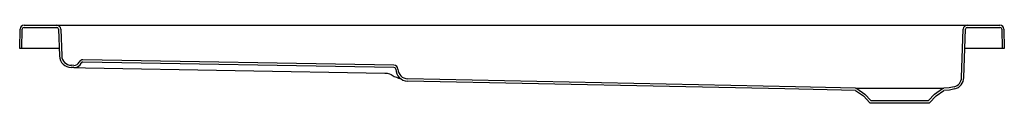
# Model space of a CAD drawing. Header units: millimetres. Extents: x 2057.57 to 2059.27, y 1698.08 to 1698.21.
import ezdxf

# ---------------------------------------------------------------- set-up
doc = ezdxf.new("R2010")
doc.units = ezdxf.units.MM
doc.layers.add('SANINDUSA', color=3, linetype='Continuous')

msp = doc.modelspace()

# ---------------------------------------------------------------- linework, layer by layer
at = {"layer": 'SANINDUSA'}
for p, q in [((2057.573, 1698.1715), (2057.5736, 1698.2046)), ((2057.5769, 1698.1715), (2057.5775, 1698.2046)), ((2057.5806, 1698.2115), (2057.637, 1698.2115)), ((2057.5806, 1698.2076), (2057.637, 1698.2076)), ((2057.637, 1698.2115), (2057.664, 1698.2115)), ((2057.6401, 1698.2046), (2057.6417, 1698.1584)), ((2057.644, 1698.2048), (2057.6456, 1698.1586)), ((2057.664, 1698.2115), (2059.1835, 1698.2115)), ((2059.1835, 1698.2115), (2059.2105, 1698.2115)), ((2059.2006, 1698.121), (2059.2035, 1698.2048)), ((2059.2045, 1698.1209), (2059.2074, 1698.2046)), ((2059.2105, 1698.2115), (2059.2668, 1698.2115)), ((2059.2105, 1698.2076), (2059.2668, 1698.2076)), ((2059.2699, 1698.2046), (2059.2705, 1698.1715)), ((2059.2738, 1698.2046), (2059.2744, 1698.1715)), ((2057.5769, 1698.1715), (2057.573, 1698.1715)), ((2057.578, 1698.1715), (2057.5769, 1698.1715)), ((2057.6412, 1698.1715), (2057.578, 1698.1715)), ((2059.2694, 1698.1715), (2059.2062, 1698.1715)), ((2059.2705, 1698.1715), (2059.2694, 1698.1715)), ((2059.2744, 1698.1715), (2059.2705, 1698.1715)), ((2058.2198, 1698.1386), (2057.6823, 1698.1479)), ((2058.2198, 1698.1425), (2057.6824, 1698.1518)), ((2057.6666, 1698.1382), (2057.6622, 1698.1383)), ((2057.6667, 1698.1421), (2057.6623, 1698.1422)), ((2057.6666, 1698.1382), (2057.6866, 1698.1379)), ((2057.6866, 1698.1379), (2058.2037, 1698.1288)), ((2058.2121, 1698.1273), (2058.2148, 1698.1261)), ((2058.2148, 1698.1261), (2058.2167, 1698.1251)), ((2059.0175, 1698.0988), (2059.0309, 1698.0895)), ((2059.0197, 1698.102), (2059.0334, 1698.0924)), ((2059.154, 1698.0924), (2059.1677, 1698.102)), ((2059.1566, 1698.0895), (2059.1699, 1698.0988)), ((2059.0309, 1698.0895), (2059.042, 1698.0775)), ((2059.0334, 1698.0924), (2059.0437, 1698.0814)), ((2059.0437, 1698.0814), (2059.1437, 1698.0814)), ((2059.1437, 1698.0814), (2059.154, 1698.0924)), ((2059.1454, 1698.0775), (2059.1566, 1698.0895)), ((2059.042, 1698.0775), (2059.1454, 1698.0775))]:
    msp.add_line(p, q, dxfattribs=at)
at = {"layer": 'SANINDUSA', "flags": 128}
for points in [[(2058.2037, 1698.1288), (2058.2079, 1698.1284), (2058.2121, 1698.1273)], [(2059.0175, 1698.1027), (2058.9138, 1698.1049), (2058.2433, 1698.119)], [(2059.0174, 1698.0988), (2058.8951, 1698.1014), (2058.6959, 1698.1056), (2058.2433, 1698.1151)], [(2059.0175, 1698.1027), (2059.0187, 1698.1025), (2059.0197, 1698.102)], [(2059.0175, 1698.1027), (2059.0177, 1698.1027), (2059.0182, 1698.1027), (2059.0191, 1698.1027), (2059.0204, 1698.1027), (2059.0224, 1698.1027), (2059.0249, 1698.1027), (2059.0279, 1698.1027), (2059.0314, 1698.1027), (2059.0353, 1698.1027), (2059.0396, 1698.1027), (2059.0444, 1698.1027), (2059.0496, 1698.1027), (2059.0549, 1698.1027), (2059.0605, 1698.1027), (2059.0665, 1698.1027), (2059.0727, 1698.1027), (2059.0788, 1698.1027), (2059.0851, 1698.1027), (2059.0915, 1698.1027), (2059.0981, 1698.1027), (2059.1043, 1698.1027), (2059.1106, 1698.1027), (2059.1169, 1698.1027), (2059.123, 1698.1027), (2059.1287, 1698.1027), (2059.1343, 1698.1027), (2059.1396, 1698.1027), (2059.1447, 1698.1027), (2059.1492, 1698.1027), (2059.1533, 1698.1027), (2059.1571, 1698.1027), (2059.1605, 1698.1027), (2059.1633, 1698.1027), (2059.1657, 1698.1027), (2059.1676, 1698.1027), (2059.1689, 1698.1027), (2059.1697, 1698.1027)], [(2059.1677, 1698.102), (2059.1688, 1698.1025), (2059.1699, 1698.1027)], [(2059.1878, 1698.1051), (2059.179, 1698.1034), (2059.1699, 1698.1027)], [(2059.1888, 1698.1014), (2059.1795, 1698.0995), (2059.17, 1698.0988)]]:
    msp.add_lwpolyline(points, dxfattribs=at)
at = {"layer": 'SANINDUSA'}
for centre, radius, start, end in [((2057.5806, 1698.2045), 0.007, 90, 179), ((2057.5806, 1698.2045), 0.0031, 90, 179), ((2057.637, 1698.2045), 0.007, 2, 90), ((2057.637, 1698.2045), 0.0031, 2, 90), ((2059.2105, 1698.2045), 0.007, 90, 178), ((2059.2105, 1698.2045), 0.0031, 90, 178), ((2059.2668, 1698.2045), 0.007, 1, 90), ((2059.2668, 1698.2045), 0.0031, 1, 90), ((2057.6626, 1698.1592), 0.0209, 182, 269), ((2057.6626, 1698.1592), 0.017, 182, 269), ((2057.6669, 1698.1521), 0.01, 269, 334.6843), ((2057.6823, 1698.1448), 0.007, 89, 154.6843), ((2057.6823, 1698.1448), 0.0031, 89, 154.6843), ((2057.6669, 1698.1521), 0.0139, 269, 334.6843), ((2058.2197, 1698.1355), 0.007, 1.1936, 89), ((2058.2197, 1698.1355), 0.0031, 1.1936, 89), ((2058.2437, 1698.136), 0.0209, 181.1936, 268.8), ((2058.2437, 1698.136), 0.017, 181.2053, 268.7882), ((2058.2422, 1698.1666), 0.0487, 238.5078, 257.3319), ((2059.1836, 1698.1216), 0.017, 284.4979, 358), ((2059.1836, 1698.1216), 0.0209, 284.4979, 358), ((2059.0174, 1698.0987), 0.0001, 55, 88.8213), ((2059.17, 1698.0987), 0.0001, 90.9392, 125)]:
    msp.add_arc(centre, radius, start, end, dxfattribs=at)

doc.saveas('drawing.dxf')
